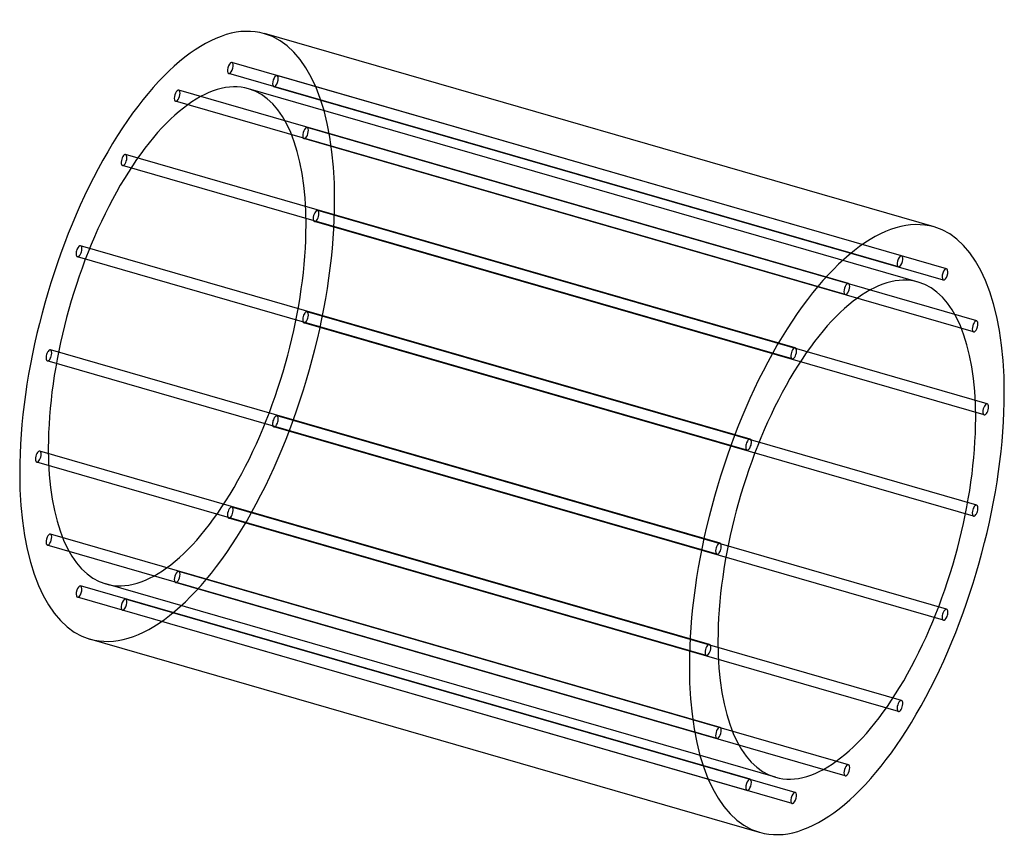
# Model space of a CAD drawing. Header units: millimetres. Extents: x -860 to 860, y -722 to 722.
import ezdxf

# ---------------------------------------------------------------- set-up
doc = ezdxf.new("R2010")
doc.units = ezdxf.units.MM
doc.layers.add('HIDDEN', color=7, linetype='Continuous')
doc.layers.add('THICK', color=7, linetype='Continuous')

msp = doc.modelspace()

# ---------------------------------------------------------------- linework, layer by layer
at = {"layer": 'HIDDEN'}
for p, q in [((680.1, 309.3), (-489, 646.8)), ((674.6, 290.1), (-494.5, 627.6)), ((758.8, 286.4), (-410.3, 623.9)), ((753.3, 267.1), (-415.9, 604.6)), ((587.3, 260.9), (-581.8, 598.4)), ((709.4, 263.6), (-459.8, 601.1)), ((581.8, 241.7), (-587.3, 579.2)), ((811.4, 195.6), (-357.8, 533.1)), ((805.8, 176.4), (-363.3, 513.9)), ((494.5, 148.5), (-674.6, 486)), ((489, 129.3), (-680.1, 466.8)), ((829.8, 50.9), (-339.3, 388.4)), ((824.3, 31.7), (-344.8, 369.2)), ((415.9, -10.6), (-753.3, 326.9)), ((410.3, -29.9), (-758.8, 307.6)), ((811.4, -125.9), (-357.8, 211.6)), ((805.8, -145.1), (-363.3, 192.4)), ((363.3, -192.4), (-805.8, 145.1)), ((357.8, -211.6), (-811.4, 125.9)), ((758.8, -307.6), (-410.3, 29.9)), ((753.3, -326.9), (-415.9, 10.6)), ((344.8, -369.2), (-824.3, -31.7)), ((339.3, -388.4), (-829.8, -50.9)), ((680.1, -466.8), (-489, -129.3)), ((674.6, -486), (-494.5, -148.5)), ((363.3, -513.9), (-805.8, -176.4)), ((357.8, -533.1), (-811.4, -195.6)), ((587.3, -579.2), (-581.8, -241.7)), ((415.9, -604.6), (-753.3, -267.1)), ((459.8, -601.1), (-709.4, -263.6)), ((581.8, -598.4), (-587.3, -260.9)), ((410.3, -623.9), (-758.8, -286.4)), ((494.5, -627.6), (-674.6, -290.1)), ((489, -646.8), (-680.1, -309.3))]:
    msp.add_line(p, q, dxfattribs=at)
for centre, major_axis, start_param, end_param in [((-584.6, 168.7), (152.5, 528.4), -0.982794, 0), ((-491.8, 637.2), (-2.77, -9.61), -2.946289, 0.000007), ((-491.8, 637.2), (-2.77, -9.61), 0.195304, 3.141599), ((-491.8, 637.2), (-2.77, -9.61), -3.141586, -2.946289), ((-584.6, 168.7), (-124.8, -432.3), -3.141593, -0.982794), ((-491.8, 637.2), (-2.77, -9.61), 0.000007, 0.195304), ((-413.1, 614.3), (-2.77, -9.61), -3.141586, -0.197396), ((-413.1, 614.3), (-2.77, -9.61), 0.000007, 2.944197), ((-413.1, 614.3), (-2.77, -9.61), 2.944197, 3.141599), ((-413.1, 614.3), (-2.77, -9.61), -0.197396, 0.000007), ((-584.6, 588.8), (-2.77, -9.61), -2.55359, 0.000007), ((-584.6, 588.8), (-2.77, -9.61), -3.141586, -2.55359), ((-584.6, 588.8), (-2.77, -9.61), 0.588003, 3.141599), ((-584.6, 168.7), (-124.8, -432.3), 2.158799, 3.141593), ((-584.6, 588.8), (-2.77, -9.61), 0.000007, 0.588003), ((-360.5, 523.5), (-2.77, -9.61), -3.141586, -0.590095), ((-360.5, 523.5), (-2.77, -9.61), 2.551498, 3.141599), ((-360.5, 523.5), (-2.77, -9.61), -0.590095, 0.000007), ((-360.5, 523.5), (-2.77, -9.61), 0.000007, 2.551498), ((-677.4, 476.4), (-2.77, -9.61), -2.160891, 0.000007), ((-677.4, 476.4), (-2.77, -9.61), -3.141586, -2.160891), ((-677.4, 476.4), (-2.77, -9.61), 0.980702, 3.141599), ((-677.4, 476.4), (-2.77, -9.61), 0.000007, 0.980702), ((-584.6, 168.7), (152.5, 528.4), -3.141593, -0.982794), ((-342.1, 378.8), (-2.77, -9.61), -3.141586, -0.982794), ((-342.1, 378.8), (-2.77, -9.61), 0.000007, 2.158799), ((-342.1, 378.8), (-2.77, -9.61), 2.158799, 3.141599), ((-584.6, 168.7), (-124.8, -432.3), 0, 2.158799), ((-342.1, 378.8), (-2.77, -9.61), -0.982794, 0.000007), ((-756, 317.3), (-2.77, -9.61), -3.141586, -1.768192), ((-756, 317.3), (-2.77, -9.61), 1.373401, 3.141599), ((-756, 317.3), (-2.77, -9.61), -1.768192, 0.000007), ((-756, 317.3), (-2.77, -9.61), 0.000007, 1.373401), ((-360.5, 202), (-2.77, -9.61), -3.141586, -1.375493), ((-360.5, 202), (-2.77, -9.61), 1.7661, 3.141599), ((-360.5, 202), (-2.77, -9.61), -1.375493, 0.000007), ((-360.5, 202), (-2.77, -9.61), 0.000007, 1.7661), ((-808.6, 135.5), (-2.77, -9.61), -3.141586, -1.375493), ((-808.6, 135.5), (-2.77, -9.61), 1.7661, 3.141599), ((-808.6, 135.5), (-2.77, -9.61), -1.375493, 0.000007), ((-808.6, 135.5), (-2.77, -9.61), 0.000007, 1.7661), ((-413.1, 20.2), (-2.77, -9.61), -1.768192, 0.000007), ((-413.1, 20.2), (-2.77, -9.61), -3.141586, -1.768192), ((-413.1, 20.2), (-2.77, -9.61), 1.373401, 3.141599), ((-413.1, 20.2), (-2.77, -9.61), 0.000007, 1.373401), ((-827.1, -41.3), (-2.77, -9.61), -3.141586, -0.982794), ((-827.1, -41.3), (-2.77, -9.61), 2.158799, 3.141599), ((-584.6, 168.7), (-124.8, -432.3), -0.982794, 0), ((-827.1, -41.3), (-2.77, -9.61), -0.982794, 0.000007), ((-827.1, -41.3), (-2.77, -9.61), 0.000007, 2.158799), ((-491.8, -138.9), (-2.77, -9.61), -2.160891, 0.000007), ((-491.8, -138.9), (-2.77, -9.61), -3.141586, -2.160891), ((-491.8, -138.9), (-2.77, -9.61), 0.980702, 3.141599), ((-491.8, -138.9), (-2.77, -9.61), 0.000007, 0.980702), ((-808.6, -186), (-2.77, -9.61), -3.141586, -0.590095), ((-808.6, -186), (-2.77, -9.61), 0.000007, 2.551498), ((-808.6, -186), (-2.77, -9.61), 2.551498, 3.141599), ((-808.6, -186), (-2.77, -9.61), -0.590095, 0.000007), ((-584.6, -251.3), (-2.77, -9.61), -2.55359, 0.000007), ((-584.6, -251.3), (-2.77, -9.61), -3.141586, -2.55359), ((-584.6, -251.3), (-2.77, -9.61), 0.588003, 3.141599), ((-756, -276.8), (-2.77, -9.61), -3.141586, -0.197396), ((-756, -276.8), (-2.77, -9.61), 0.000007, 2.944197), ((-756, -276.8), (-2.77, -9.61), 2.944197, 3.141599), ((-584.6, -251.3), (-2.77, -9.61), 0.000007, 0.588003), ((-756, -276.8), (-2.77, -9.61), -0.197396, 0.000007), ((-677.4, -299.7), (-2.77, -9.61), -2.946289, 0.000007), ((-677.4, -299.7), (-2.77, -9.61), 0.195304, 3.141599), ((-677.4, -299.7), (-2.77, -9.61), -3.141586, -2.946289), ((-677.4, -299.7), (-2.77, -9.61), 0.000007, 0.195304)]:
    msp.add_ellipse(centre, major_axis=major_axis, ratio=0.433013, start_param=start_param, end_param=end_param, dxfattribs=at)
at = {"layer": 'THICK'}
for p, q in [((737.1, 359.7), (-432, 697.2)), ((432, -697.2), (-737.1, -359.7))]:
    msp.add_line(p, q, dxfattribs=at)
for centre, major_axis, start_param, end_param in [((-584.6, 168.7), (152.5, 528.4), 0, 2.158799), ((584.6, -168.7), (-152.5, -528.4), -3.141593, -0.982794), ((584.6, -168.7), (-152.5, -528.4), 2.158799, 3.141593), ((677.4, 299.7), (2.77, 9.61), 0.195304, 3.141599), ((677.4, 299.7), (2.77, 9.61), -2.946289, 0.000007), ((677.4, 299.7), (2.77, 9.61), 0.000007, 0.195304), ((584.6, -168.7), (124.8, 432.3), 0, 2.158799), ((677.4, 299.7), (2.77, 9.61), -3.141586, -2.946289), ((756, 276.8), (2.77, 9.61), 0.000007, 2.944197), ((756, 276.8), (2.77, 9.61), -3.141586, -0.197396), ((756, 276.8), (2.77, 9.61), -0.197396, 0.000007), ((584.6, 251.3), (2.77, 9.61), 0.588003, 3.141599), ((584.6, 251.3), (2.77, 9.61), 0.000007, 0.588003), ((584.6, 251.3), (2.77, 9.61), -2.55359, 0.000007), ((584.6, -168.7), (124.8, 432.3), -0.982794, 0), ((756, 276.8), (2.77, 9.61), 2.944197, 3.141599), ((584.6, 251.3), (2.77, 9.61), -3.141586, -2.55359), ((808.6, 186), (2.77, 9.61), 0.000007, 2.551498), ((808.6, 186), (2.77, 9.61), -3.141586, -0.590095), ((808.6, 186), (2.77, 9.61), -0.590095, 0.000007), ((808.6, 186), (2.77, 9.61), 2.551498, 3.141599), ((491.8, 138.9), (2.77, 9.61), 0.980702, 3.141599), ((491.8, 138.9), (2.77, 9.61), 0.000007, 0.980702), ((491.8, 138.9), (2.77, 9.61), -2.160891, 0.000007), ((491.8, 138.9), (2.77, 9.61), -3.141586, -2.160891), ((584.6, -168.7), (-152.5, -528.4), 0, 2.158799), ((827.1, 41.3), (2.77, 9.61), 0.000007, 2.158799), ((827.1, 41.3), (2.77, 9.61), 2.158799, 3.141599), ((827.1, 41.3), (2.77, 9.61), -3.141586, -0.982794), ((827.1, 41.3), (2.77, 9.61), -0.982794, 0.000007), ((584.6, -168.7), (124.8, 432.3), -3.141593, -0.982794), ((413.1, -20.2), (2.77, 9.61), 1.373401, 3.141599), ((413.1, -20.2), (2.77, 9.61), 0.000007, 1.373401), ((413.1, -20.2), (2.77, 9.61), -1.768192, 0.000007), ((413.1, -20.2), (2.77, 9.61), -3.141586, -1.768192), ((-584.6, 168.7), (152.5, 528.4), 2.158799, 3.141593), ((808.6, -135.5), (2.77, 9.61), 1.7661, 3.141599), ((808.6, -135.5), (2.77, 9.61), 0.000007, 1.7661), ((808.6, -135.5), (2.77, 9.61), -3.141586, -1.375493), ((808.6, -135.5), (2.77, 9.61), -1.375493, 0.000007), ((360.5, -202), (2.77, 9.61), 1.7661, 3.141599), ((360.5, -202), (2.77, 9.61), 0.000007, 1.7661), ((360.5, -202), (2.77, 9.61), -3.141586, -1.375493), ((360.5, -202), (2.77, 9.61), -1.375493, 0.000007), ((756, -317.3), (2.77, 9.61), 0.000007, 1.373401), ((756, -317.3), (2.77, 9.61), -1.768192, 0.000007), ((756, -317.3), (2.77, 9.61), 1.373401, 3.141599), ((756, -317.3), (2.77, 9.61), -3.141586, -1.768192), ((342.1, -378.8), (2.77, 9.61), 0.000007, 2.158799), ((342.1, -378.8), (2.77, 9.61), -3.141586, -0.982794), ((342.1, -378.8), (2.77, 9.61), -0.982794, 0.000007), ((584.6, -168.7), (124.8, 432.3), 2.158799, 3.141593), ((342.1, -378.8), (2.77, 9.61), 2.158799, 3.141599), ((584.6, -168.7), (-152.5, -528.4), -0.982794, 0), ((677.4, -476.4), (2.77, 9.61), 0.980702, 3.141599), ((677.4, -476.4), (2.77, 9.61), 0.000007, 0.980702), ((677.4, -476.4), (2.77, 9.61), -2.160891, 0.000007), ((677.4, -476.4), (2.77, 9.61), -3.141586, -2.160891), ((360.5, -523.5), (2.77, 9.61), 0.000007, 2.551498), ((360.5, -523.5), (2.77, 9.61), -0.590095, 0.000007), ((360.5, -523.5), (2.77, 9.61), 2.551498, 3.141599), ((360.5, -523.5), (2.77, 9.61), -3.141586, -0.590095), ((584.6, -588.8), (2.77, 9.61), 0.588003, 3.141599), ((584.6, -588.8), (2.77, 9.61), 0.000007, 0.588003), ((584.6, -588.8), (2.77, 9.61), -2.55359, 0.000007), ((584.6, -588.8), (2.77, 9.61), -3.141586, -2.55359), ((413.1, -614.3), (2.77, 9.61), 0.000007, 2.944197), ((413.1, -614.3), (2.77, 9.61), -3.141586, -0.197396), ((413.1, -614.3), (2.77, 9.61), -0.197396, 0.000007), ((413.1, -614.3), (2.77, 9.61), 2.944197, 3.141599), ((491.8, -637.2), (2.77, 9.61), 0.195304, 3.141599), ((491.8, -637.2), (2.77, 9.61), -2.946289, 0.000007), ((491.8, -637.2), (2.77, 9.61), 0.000007, 0.195304), ((491.8, -637.2), (2.77, 9.61), -3.141586, -2.946289)]:
    msp.add_ellipse(centre, major_axis=major_axis, ratio=0.433013, start_param=start_param, end_param=end_param, dxfattribs=at)

doc.saveas('drawing.dxf')
